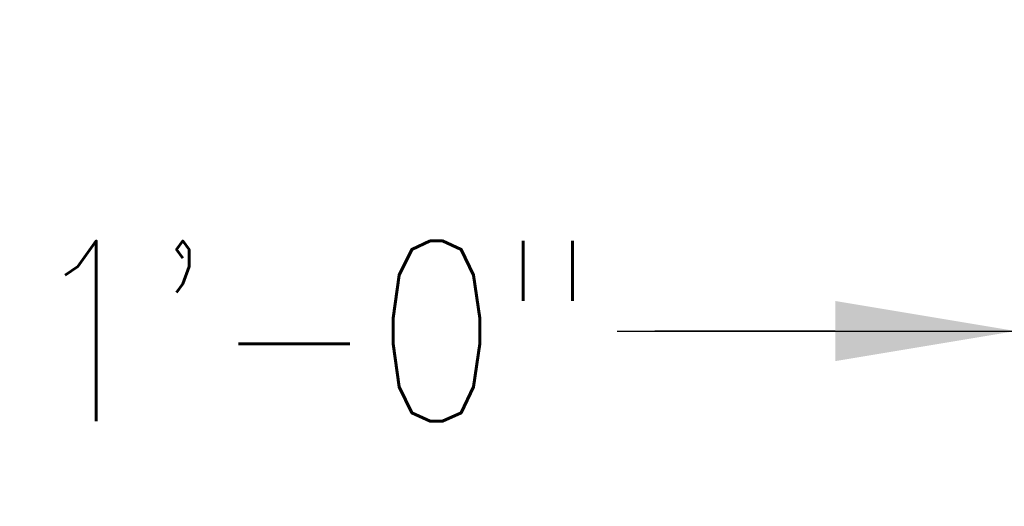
# Model space of a CAD drawing. Header units: inches. Extents: x -9715 to 27308, y -24775 to -3453.
# Tile 174 of 194: x 6909 to 6952, y -21124 to -21102. Entities that reach past the tile are written whole.
import ezdxf

# ---------------------------------------------------------------- set-up
doc = ezdxf.new("R2010")
doc.units = ezdxf.units.IN
doc.header["$MEASUREMENT"] = 0
doc.layers.get('DEFPOINTS').update_dxf_attribs({"color": 11})
doc.layers.add('S-ANNO-TEXT', color=2, linetype='Continuous')
doc.styles.add('DIM', font='ROMANS.shx', dxfattribs={"width": 0.8})
doc.dimstyles.new('DIM-16', dxfattribs={"dimscale": 0, "dimtxt": 6, "dimasz": 6, "dimexe": 3, "dimexo": 3, "dimgap": 3, "dimtad": 1, "dimdec": 1, "dimzin": 3, "dimdsep": 46, "dimlunit": 4, "dimtxsty": 'DIM', "dimcen": 0, "dimdle": 0.0625, "dimclrd": 256, "dimclre": 256, "dimclrt": 2, "dimazin": 0, "dimtfac": 1, "dimtdec": 1, "dimtmove": 1, "dimatfit": 0, "dimfxl": 0.0625, "dimfrac": 2, "dimtolj": 1, "dimtzin": 0, "dimarcsym": 0})

# ---------------------------------------------------------------- blocks, each defined once
blk = doc.blocks.new('*D1252')
at = {"layer": 'DEFPOINTS', "color": 0, "transparency": 16777216}
for p in [(6964.907, -21061.221), (6952.909, -21099.526), (6952.909, -21116.054)]:
    blk.add_point(p, dxfattribs=at)
at = {"layer": 'S-ANNO-TEXT', "lineweight": -2, "transparency": 16777216}
for p, q in [((6964.907, -21064.221), (6964.907, -21119.054)), ((6952.909, -21102.526), (6952.909, -21119.054)), ((6935.236, -21116.054), (6952.909, -21116.054)), ((6944.909, -21116.054), (6936.909, -21116.054)), ((6964.907, -21116.054), (6952.909, -21116.054)), ((6964.907, -21116.054), (6952.909, -21116.054)), ((6972.907, -21116.054), (6980.907, -21116.054))]:
    blk.add_line(p, q, dxfattribs=at)
at = {"layer": 'S-ANNO-TEXT', "transparency": 16777216}
for points in [[(6944.909, -21114.721), (6944.909, -21117.388), (6952.909, -21116.054)], [(6972.907, -21114.721), (6972.907, -21117.388), (6964.907, -21116.054)]]:
    blk.add_solid(points, dxfattribs=at)
at = {"layer": 'S-ANNO-TEXT', "color": 2, "transparency": 16777216, "insert": (6921.741, -21116.054), "char_height": 8, "attachment_point": 5, "style": 'DIM'}
blk.add_mtext('\\A1;1\'-0"', dxfattribs=at)

msp = doc.modelspace()

# ---------------------------------------------------------------- dimensions: what is measured, and where the dimension line sits
at = {"layer": 'S-ANNO-TEXT'}
dim = msp.add_linear_dim(base=(6952.90872, -21116.05449, 41.66667), p1=(6964.90735, -21061.22135, 41.66667), p2=(6952.90872, -21099.52634, 41.66667), dimstyle='DIM-16', override={"dimscale": 1, "dimtxt": 8, "dimasz": 8, "dimgap": 1, "dimtad": 0, "dimdle": 1, "dimfrac": 1}, dxfattribs=at)
dim.commit()
dim.dimension.update_dxf_attribs({"geometry": '*D1252', "text_midpoint": (6921.74105, -21123.82529, 41.66667), "dimtype": 160})

doc.saveas('drawing.dxf')
